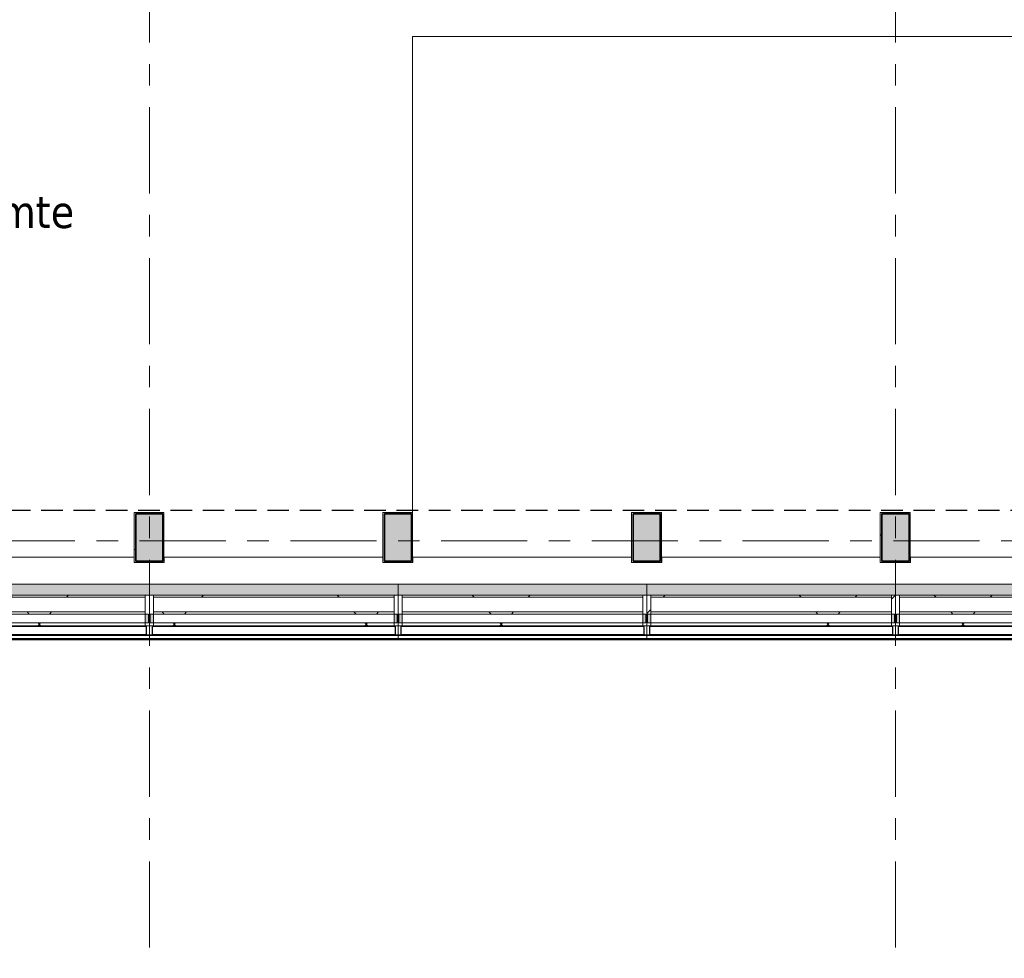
# Model space of a CAD drawing. Extents: x 3165 to 57695, y -7842 to 39081.
# Tile 43 of 248: x 20061 to 27319, y 16253 to 23168. Entities that reach past the tile are written whole.
import ezdxf

# ---------------------------------------------------------------- set-up
doc = ezdxf.new("R2010")
doc.units = 0
doc.header["$LTSCALE"] = 50
doc.linetypes.add('HIDDEN2', pattern=[4.7625, 3.175, -1.5875])
doc.linetypes.add('Onderlegger 3e verdieping$0$stramien', pattern=[22.225, 12.7, -3.175, 3.175, -3.175])
doc.layers.get('0').update_dxf_attribs({"linetype": 'CONTINUOUS'})
for name, color, linetype, lineweight in [('Onderlegger 3e verdieping$0$A-AREA-IDEN', 8, 'CONTINUOUS', 18), ('Onderlegger 3e verdieping$0$A-FLOR-OTLN', 8, 'CONTINUOUS', 18), ('Onderlegger 3e verdieping$0$A-GENM', 8, 'CONTINUOUS', 18), ('Onderlegger 3e verdieping$0$A-GLAZ', 8, 'CONTINUOUS', 25), ('Onderlegger 3e verdieping$0$A-WALL', 8, 'CONTINUOUS', 25), ('Onderlegger 3e verdieping$0$A-WALL-PATT', 8, 'CONTINUOUS', 50), ('Onderlegger 3e verdieping$0$S-COLS', 8, 'CONTINUOUS', 18), ('Onderlegger 3e verdieping$0$S-GRID', 8, 'CONTINUOUS', 18)]:
    doc.layers.add(name, color=color, linetype=linetype, lineweight=lineweight)
doc.styles.add('Onderlegger 3e verdieping$0$Tahoma_1', font='TAHOMA.TTF', dxfattribs={"height": 238.040123})
pattern_1 = [(225, (27433.3, 18763.2), (707.107, -707.107), []), (315, (27433.3, 18763.2), (707.107, 707.107), [])]
pattern_2 = [(225, (25599.93, 18763.2), (212.132, -212.132), [])]
pattern_3 = [(225, (25599.9, 18763.2), (707.107, -707.107), []), (315, (25599.9, 18763.2), (707.107, 707.107), [])]
pattern_4 = [(225, (23766.6, 18763.2), (707.107, -707.107), []), (315, (23766.6, 18763.2), (707.107, 707.107), [])]
pattern_5 = [(225, (21933.3, 18763.2), (707.107, -707.107), []), (315, (21933.3, 18763.2), (707.107, 707.107), [])]
pattern_6 = [(225, (20099.93, 18763.2), (212.132, -212.132), [])]
pattern_7 = [(225, (20099.9, 18763.2), (707.107, -707.107), []), (315, (20099.9, 18763.2), (707.107, 707.107), [])]

# ---------------------------------------------------------------- blocks, each defined once
blk = doc.blocks.new('Onderlegger 3e verdieping$0$42_KA leemstuc betonkolomafwerking - Type-V87-Plotview 3e Verdieping - schaal 1 op 100')
at = {"layer": 'Onderlegger 3e verdieping$0$A-GENM'}
h = blk.add_hatch(dxfattribs=at)
h.set_pattern_fill('FP_183', color=256, style=0, pattern_type=2)
h.set_pattern_definition([(0, (-21181.14, -19445.2), (406.4, 101.6), [33.528, -271.272, 33.528, -1896.872]), (0, (-21181.14, -19445.2), (406.4, 101.6), [-338.328, -271.272, 33.528, -576.072, -1016]), (0, (-21181.14, -19445.2), (406.4, 101.6), [-1219.2, 33.528, -271.272, 33.528, -677.672]), (0, (-21181.14, -19445.2), (406.4, 101.6), [-1557.528, -169.672, 33.528, -474.472]), (120, (-21028.74, -19394.4), (-291.18818, 301.15272), [33.528, -271.272, 33.528, -1896.872]), (120, (-21028.74, -19394.4), (-291.18818, 301.15272), [-338.328, -271.272, 33.528, -576.072, -1016]), (120, (-21028.74, -19394.4), (-291.18818, 301.15272), [-1219.2, 33.528, -271.272, 33.528, -677.672]), (120, (-21028.74, -19394.4), (-291.18818, 301.15272), [-1557.528, -169.672, 33.528, -474.472]), (240, (-20977.94, -19191.2), (-115.21182, -402.75272), [33.528, -271.272, 33.528, -1896.872]), (240, (-20977.94, -19191.2), (-115.21182, -402.75272), [-338.328, -271.272, 33.528, -576.072, -1016]), (240, (-20977.94, -19191.2), (-115.21182, -402.75272), [-1219.2, 33.528, -271.272, 33.528, -677.672]), (240, (-20977.94, -19191.2), (-115.21182, -402.75272), [-1557.528, -169.672, 33.528, -474.472])])
h.paths.add_polyline_path([(-57, -277), (-57, 93), (-277, 93), (-277, -277)], flags=0)
h.paths.add_polyline_path([(-67, -267), (-267, -267), (-267, 83), (-67, 83)], flags=0)
for p, q in [((-57, 93), (-277, 93)), ((-277, 93), (-277, -277)), ((-267, 83), (-67, 83)), ((-267, -267), (-267, 83)), ((-67, 83), (-67, -267)), ((-57, -277), (-57, 93)), ((-277, -277), (-57, -277)), ((-67, -267), (-267, -267))]:
    blk.add_line(p, q, dxfattribs=at)
blk = doc.blocks.new('Onderlegger 3e verdieping$0$42_KA leemstuc betonkolomafwerking - Type-V89-Plotview 3e Verdieping - schaal 1 op 100')
at = {"layer": 'Onderlegger 3e verdieping$0$A-GENM'}
h = blk.add_hatch(dxfattribs=at)
h.set_pattern_fill('FP_184', color=256, style=0, pattern_type=2)
h.set_pattern_definition([(0, (-24847.81, -19445.2), (406.4, 101.6), [33.528, -271.272, 33.528, -1896.872]), (0, (-24847.81, -19445.2), (406.4, 101.6), [-338.328, -271.272, 33.528, -576.072, -1016]), (0, (-24847.81, -19445.2), (406.4, 101.6), [-1219.2, 33.528, -271.272, 33.528, -677.672]), (0, (-24847.81, -19445.2), (406.4, 101.6), [-1557.528, -169.672, 33.528, -474.472]), (120, (-24695.41, -19394.4), (-291.18818, 301.15272), [33.528, -271.272, 33.528, -1896.872]), (120, (-24695.41, -19394.4), (-291.18818, 301.15272), [-338.328, -271.272, 33.528, -576.072, -1016]), (120, (-24695.41, -19394.4), (-291.18818, 301.15272), [-1219.2, 33.528, -271.272, 33.528, -677.672]), (120, (-24695.41, -19394.4), (-291.18818, 301.15272), [-1557.528, -169.672, 33.528, -474.472]), (240, (-24644.61, -19191.2), (-115.21182, -402.75272), [33.528, -271.272, 33.528, -1896.872]), (240, (-24644.61, -19191.2), (-115.21182, -402.75272), [-338.328, -271.272, 33.528, -576.072, -1016]), (240, (-24644.61, -19191.2), (-115.21182, -402.75272), [-1219.2, 33.528, -271.272, 33.528, -677.672]), (240, (-24644.61, -19191.2), (-115.21182, -402.75272), [-1557.528, -169.672, 33.528, -474.472])])
h.paths.add_polyline_path([(-57, -277), (-57, 93), (-277, 93), (-277, -277)], flags=0)
h.paths.add_polyline_path([(-267, -267), (-267, 83), (-67, 83), (-67, -267)], flags=0)
for p, q in [((-57, 93), (-277, 93)), ((-277, 93), (-277, -277)), ((-267, 83), (-67, 83)), ((-267, -267), (-267, 83)), ((-67, 83), (-67, -267)), ((-57, -277), (-57, 93)), ((-277, -277), (-57, -277)), ((-67, -267), (-267, -267))]:
    blk.add_line(p, q, dxfattribs=at)
blk = doc.blocks.new('Onderlegger 3e verdieping$0$42_KA leemstuc betonkolomafwerking - Type-V90-Plotview 3e Verdieping - schaal 1 op 100')
at = {"layer": 'Onderlegger 3e verdieping$0$A-GENM'}
h = blk.add_hatch(dxfattribs=at)
h.set_pattern_fill('FP_185', color=256, style=0, pattern_type=2)
h.set_pattern_definition([(0, (-26681.14, -19445.2), (406.4, 101.6), [33.528, -271.272, 33.528, -1896.872]), (0, (-26681.14, -19445.2), (406.4, 101.6), [-338.328, -271.272, 33.528, -576.072, -1016]), (0, (-26681.14, -19445.2), (406.4, 101.6), [-1219.2, 33.528, -271.272, 33.528, -677.672]), (0, (-26681.14, -19445.2), (406.4, 101.6), [-1557.528, -169.672, 33.528, -474.472]), (120, (-26528.74, -19394.4), (-291.18818, 301.15272), [33.528, -271.272, 33.528, -1896.872]), (120, (-26528.74, -19394.4), (-291.18818, 301.15272), [-338.328, -271.272, 33.528, -576.072, -1016]), (120, (-26528.74, -19394.4), (-291.18818, 301.15272), [-1219.2, 33.528, -271.272, 33.528, -677.672]), (120, (-26528.74, -19394.4), (-291.18818, 301.15272), [-1557.528, -169.672, 33.528, -474.472]), (240, (-26477.94, -19191.2), (-115.21182, -402.75272), [33.528, -271.272, 33.528, -1896.872]), (240, (-26477.94, -19191.2), (-115.21182, -402.75272), [-338.328, -271.272, 33.528, -576.072, -1016]), (240, (-26477.94, -19191.2), (-115.21182, -402.75272), [-1219.2, 33.528, -271.272, 33.528, -677.672]), (240, (-26477.94, -19191.2), (-115.21182, -402.75272), [-1557.528, -169.672, 33.528, -474.472])])
h.paths.add_polyline_path([(-83.3, -277), (-57, -277), (-57, 93), (-277, 93), (-277, -277)], flags=0)
h.paths.add_polyline_path([(-267, -267), (-267, 83), (-67, 83), (-67, -267), (-83.3, -267)], flags=0)
for p, q in [((-57, 93), (-277, 93)), ((-277, 93), (-277, -277)), ((-267, 83), (-67, 83)), ((-267, -267), (-267, 83)), ((-67, 83), (-67, -267)), ((-57, -277), (-57, 93)), ((-277, -277), (-57, -277)), ((-67, -267), (-267, -267))]:
    blk.add_line(p, q, dxfattribs=at)
blk = doc.blocks.new('Onderlegger 3e verdieping$0$42_KA leemstuc betonkolomafwerking - Type-V91-Plotview 3e Verdieping - schaal 1 op 100')
at = {"layer": 'Onderlegger 3e verdieping$0$A-GENM'}
h = blk.add_hatch(dxfattribs=at)
h.set_pattern_fill('FP_186', color=256, style=0, pattern_type=2)
h.set_pattern_definition([(0, (-23014.48, -19445.2), (406.4, 101.6), [33.528, -271.272, 33.528, -1896.872]), (0, (-23014.48, -19445.2), (406.4, 101.6), [-338.328, -271.272, 33.528, -576.072, -1016]), (0, (-23014.48, -19445.2), (406.4, 101.6), [-1219.2, 33.528, -271.272, 33.528, -677.672]), (0, (-23014.48, -19445.2), (406.4, 101.6), [-1557.528, -169.672, 33.528, -474.472]), (120, (-22862.08, -19394.4), (-291.18818, 301.15272), [33.528, -271.272, 33.528, -1896.872]), (120, (-22862.08, -19394.4), (-291.18818, 301.15272), [-338.328, -271.272, 33.528, -576.072, -1016]), (120, (-22862.08, -19394.4), (-291.18818, 301.15272), [-1219.2, 33.528, -271.272, 33.528, -677.672]), (120, (-22862.08, -19394.4), (-291.18818, 301.15272), [-1557.528, -169.672, 33.528, -474.472]), (240, (-22811.28, -19191.2), (-115.21182, -402.75272), [33.528, -271.272, 33.528, -1896.872]), (240, (-22811.28, -19191.2), (-115.21182, -402.75272), [-338.328, -271.272, 33.528, -576.072, -1016]), (240, (-22811.28, -19191.2), (-115.21182, -402.75272), [-1219.2, 33.528, -271.272, 33.528, -677.672]), (240, (-22811.28, -19191.2), (-115.21182, -402.75272), [-1557.528, -169.672, 33.528, -474.472])])
h.paths.add_polyline_path([(-277, -277), (-57, -277), (-57, 93), (-277, 93)], flags=0)
h.paths.add_polyline_path([(-67, -267), (-267, -267), (-267, 83), (-67, 83)], flags=0)
for p, q in [((-57, 93), (-277, 93)), ((-277, 93), (-277, -277)), ((-267, 83), (-67, 83)), ((-267, -267), (-267, 83)), ((-67, 83), (-67, -267)), ((-57, -277), (-57, 93)), ((-277, -277), (-57, -277)), ((-67, -267), (-267, -267))]:
    blk.add_line(p, q, dxfattribs=at)
blk = doc.blocks.new('Onderlegger 3e verdieping$0$31_KA_Houten vliesgevel met draaiend deel natuursteen gevel - 31_KA_Houten vliesgevel met draaiend deel natuursteen gevel-12423261-Plotview 3e Verdieping - schaal 1 op 100')
at = {"layer": 'Onderlegger 3e verdieping$0$A-GLAZ'}
blk.add_hatch(color=256, dxfattribs=at).paths.add_polyline_path([(-916.7, 158.6), (-916.7, 155.6), (916.6, 155.6), (916.6, 158.6), (-866.4, 158.6)], flags=0)
h = blk.add_hatch(color=256, dxfattribs=at)
h.paths.add_polyline_path([(-910.2, 40), (-910.2, -26), (-886.7, -26), (-886.7, 40)], flags=0)
h.paths.add_polyline_path([(886.6, 40), (886.6, -26), (910.1, -26), (910.1, 40)], flags=0)
at = {"layer": 'Onderlegger 3e verdieping$0$A-GLAZ', "lineweight": 18}
h = blk.add_hatch(dxfattribs=at)
h.set_pattern_fill('FP_473', color=256, style=0, pattern_type=2)
h.set_pattern_definition(pattern_1)
h.paths.add_polyline_path([(-886.7, 60), (-886.7, 40), (886.6, 40), (886.6, 60), (-866.4, 60)], flags=0)
h = blk.add_hatch(dxfattribs=at)
h.set_pattern_fill('FP_472', color=256, style=0, pattern_type=2)
h.set_pattern_definition([(225, (27433.26, 18763.2), (212.132, -212.132), [])])
h.paths.add_polyline_path([(886.6, 60), (886.6, 40), (910.1, 40), (910.1, -26), (886.6, -26), (886.6, -165), (916.6, -165), (916.6, 60)], flags=0)
h = blk.add_hatch(dxfattribs=at)
h.set_pattern_fill('FP_473', color=256, style=0, pattern_type=2)
h.set_pattern_definition(pattern_1)
h.paths.add_polyline_path([(-92.9, -26), (-886.7, -26), (-886.7, -41), (886.6, -41), (886.6, -26), (216.6, -26)], flags=0)
at = {"layer": 'Onderlegger 3e verdieping$0$A-GLAZ'}
h = blk.add_hatch(color=256, dxfattribs=at)
h.paths.add_polyline_path([(-867.7, -166), (-867.7, -245), (916.6, -245), (916.6, -166), (-711.7, -166)], flags=0)
h.paths.add_polyline_path([(806.7, -405), (806.7, -411), (809.1, -411), (809.1, -405)], flags=0)
h.paths.add_polyline_path([(-806.7, -405), (-916.7, -405), (-916.7, -411), (-806.7, -411)], flags=0)
at = {"layer": 'Onderlegger 3e verdieping$0$A-GLAZ', "lineweight": 18}
h = blk.add_hatch(dxfattribs=at)
h.set_pattern_fill('FP_473', color=256, style=0, pattern_type=2)
h.set_pattern_definition(pattern_1)
h.paths.add_polyline_path([(-711.7, -150), (-886.7, -150), (-886.7, -165), (886.6, -165), (886.6, -150), (-402.3, -150)], flags=0)
for p, q in [((-916.7, 158.6), (916.6, 158.6)), ((-916.7, 155.6), (-916.7, 158.6)), ((-916.7, 155.6), (-916.7, 131.6)), ((916.6, 155.6), (-916.7, 155.6)), ((916.6, 158.6), (916.6, 155.6)), ((916.6, 131.6), (916.6, 155.6)), ((-916.7, 131.6), (-916.7, 128.6)), ((916.6, 131.6), (-916.7, 131.6)), ((916.6, 128.6), (-916.7, 128.6)), ((-916.7, 60), (-916.7, 128.6)), ((916.6, 128.6), (916.6, 131.6)), ((916.6, 128.6), (916.6, 60)), ((-916.7, 60), (-886.7, 60)), ((-916.7, -165), (-916.7, 60)), ((-910.2, 40), (-910.2, -26)), ((-886.7, 40), (-910.2, 40)), ((-886.7, 60), (-886.7, 40)), ((-886.7, 40), (-886.7, 60)), ((-886.7, 60), (886.6, 60)), ((-886.7, 40), (886.6, 40)), ((-886.7, 40), (-886.7, -26)), ((886.6, 60), (916.6, 60)), ((886.6, 40), (886.6, 60)), ((886.6, 60), (886.6, 40)), ((910.1, 40), (886.6, 40)), ((886.6, -26), (886.6, 40)), ((910.1, -26), (910.1, 40)), ((916.6, 60), (916.6, -165)), ((-910.2, -26), (-886.7, -26)), ((-886.7, -26), (-886.7, -165)), ((886.6, -26), (-886.7, -26)), ((-886.7, -41), (-886.7, -26)), ((-886.7, -150), (-886.7, -41)), ((-886.7, -41), (886.6, -41)), ((886.6, -41), (-886.7, -41)), ((886.6, -26), (910.1, -26)), ((886.6, -165), (886.6, -26)), ((886.6, -26), (886.6, -41)), ((886.6, -41), (886.6, -150)), ((-886.7, -165), (-916.7, -165)), ((886.6, -150), (-886.7, -150)), ((-886.7, -165), (-886.7, -150)), ((-886.7, -150), (886.6, -150)), ((886.6, -165), (-886.7, -165)), ((916.6, -166), (-867.7, -166)), ((886.6, -150), (886.6, -165)), ((916.6, -165), (886.6, -165)), ((916.6, -166), (916.6, -245)), ((-916.7, -411), (-916.7, -405)), ((-916.7, -411), (-806.7, -411)), ((806.7, -411), (809.3, -411))]:
    blk.add_line(p, q, dxfattribs=at)
at = {"layer": 'Onderlegger 3e verdieping$0$A-GLAZ'}
for p, q in [((-896.7, 125), (-896.7, 65)), ((896.6, 125), (-896.7, 125)), ((896.6, 65), (896.6, 125)), ((-896.7, 65), (896.6, 65))]:
    blk.add_line(p, q, dxfattribs=at)
blk = doc.blocks.new('Onderlegger 3e verdieping$0$31_KA_Houten vliesgevel met draaiend deel natuursteen gevel - 31_KA_Houten vliesgevel met draaiend deel natuursteen gevel-V261-Plotview 3e Verdieping - schaal 1 op 100')
at = {"layer": 'Onderlegger 3e verdieping$0$A-GLAZ'}
blk.add_hatch(color=256, dxfattribs=at).paths.add_polyline_path([(-916.7, 158.6), (-916.7, 155.6), (916.6, 155.6), (916.6, 158.6), (-843.2, 158.6)], flags=0)
at = {"layer": 'Onderlegger 3e verdieping$0$A-GLAZ', "lineweight": 18}
h = blk.add_hatch(dxfattribs=at)
h.set_pattern_fill('FP_476', color=256, style=0, pattern_type=2)
h.set_pattern_definition(pattern_2)
h.paths.add_polyline_path([(-886.7, 60), (-916.7, 60), (-916.7, -165), (-886.7, -165), (-886.7, -26), (-910.2, -26), (-910.2, 40), (-886.7, 40)], flags=0)
at = {"layer": 'Onderlegger 3e verdieping$0$A-GLAZ'}
h = blk.add_hatch(color=256, dxfattribs=at)
h.paths.add_polyline_path([(-910.2, 40), (-910.2, -26), (-886.7, -26), (-886.7, 40)], flags=0)
h.paths.add_polyline_path([(886.6, 40), (886.6, -26), (910.1, -26), (910.1, 40)], flags=0)
at = {"layer": 'Onderlegger 3e verdieping$0$A-GLAZ', "lineweight": 18}
h = blk.add_hatch(dxfattribs=at)
h.set_pattern_fill('FP_477', color=256, style=0, pattern_type=2)
h.set_pattern_definition(pattern_3)
h.paths.add_polyline_path([(-886.7, 60), (-886.7, 40), (886.6, 40), (886.6, 60), (-843.2, 60)], flags=0)
h = blk.add_hatch(dxfattribs=at)
h.set_pattern_fill('FP_476', color=256, style=0, pattern_type=2)
h.set_pattern_definition(pattern_2)
h.paths.add_polyline_path([(886.6, 60), (886.6, 40), (910.1, 40), (910.1, -26), (886.6, -26), (886.6, -165), (916.6, -165), (916.6, 60)], flags=0)
h = blk.add_hatch(dxfattribs=at)
h.set_pattern_fill('FP_477', color=256, style=0, pattern_type=2)
h.set_pattern_definition(pattern_3)
h.paths.add_polyline_path([(-69.6, -26), (-886.7, -26), (-886.7, -41), (886.6, -41), (886.6, -26), (239.8, -26)], flags=0)
at = {"layer": 'Onderlegger 3e verdieping$0$A-GLAZ'}
h = blk.add_hatch(color=256, dxfattribs=at)
h.paths.add_polyline_path([(-379.1, -166), (-916.7, -166), (-916.7, -245), (916.6, -245), (916.6, -166), (-69.6, -166)], flags=0)
h.paths.add_polyline_path([(806.7, -405), (806.7, -411), (809.1, -411), (809.1, -405)], flags=0)
at = {"layer": 'Onderlegger 3e verdieping$0$A-GLAZ', "lineweight": 18}
h = blk.add_hatch(dxfattribs=at)
h.set_pattern_fill('FP_477', color=256, style=0, pattern_type=2)
h.set_pattern_definition(pattern_3)
h.paths.add_polyline_path([(-688.5, -150), (-886.7, -150), (-886.7, -165), (886.6, -165), (886.6, -150), (-379.1, -150)], flags=0)
for p, q in [((-916.7, 158.6), (916.6, 158.6)), ((-916.7, 155.6), (-916.7, 158.6)), ((-916.7, 155.6), (-916.7, 131.6)), ((916.6, 155.6), (-916.7, 155.6)), ((916.6, 158.6), (916.6, 155.6)), ((916.6, 131.6), (916.6, 155.6)), ((-916.7, 131.6), (-916.7, 128.6)), ((916.6, 131.6), (-916.7, 131.6)), ((916.6, 128.6), (-916.7, 128.6)), ((-916.7, 60), (-916.7, 128.6)), ((916.6, 128.6), (916.6, 131.6)), ((916.6, 128.6), (916.6, 60)), ((-916.7, 60), (-886.7, 60)), ((-916.7, -165), (-916.7, 60)), ((-910.2, 40), (-910.2, -26)), ((-886.7, 40), (-910.2, 40)), ((-886.7, 60), (-886.7, 40)), ((-886.7, 40), (-886.7, 60)), ((-886.7, 60), (886.6, 60)), ((-886.7, 40), (886.6, 40)), ((-886.7, 40), (-886.7, -26)), ((886.6, 60), (916.6, 60)), ((886.6, 40), (886.6, 60)), ((886.6, 60), (886.6, 40)), ((910.1, 40), (886.6, 40)), ((886.6, -26), (886.6, 40)), ((910.1, -26), (910.1, 40)), ((916.6, 60), (916.6, -165)), ((-910.2, -26), (-886.7, -26)), ((-886.7, -26), (-886.7, -165)), ((886.6, -26), (-886.7, -26)), ((-886.7, -41), (-886.7, -26)), ((-886.7, -150), (-886.7, -41)), ((-886.7, -41), (886.6, -41)), ((886.6, -41), (-886.7, -41)), ((886.6, -26), (910.1, -26)), ((886.6, -165), (886.6, -26)), ((886.6, -26), (886.6, -41)), ((886.6, -41), (886.6, -150)), ((-886.7, -165), (-916.7, -165)), ((-916.7, -245), (-916.7, -166)), ((916.6, -166), (-916.7, -166)), ((886.6, -150), (-886.7, -150)), ((-886.7, -165), (-886.7, -150)), ((-886.7, -150), (886.6, -150)), ((886.6, -165), (-886.7, -165)), ((886.6, -150), (886.6, -165)), ((916.6, -165), (886.6, -165)), ((916.6, -166), (916.6, -245)), ((806.7, -411), (809.3, -411))]:
    blk.add_line(p, q, dxfattribs=at)
at = {"layer": 'Onderlegger 3e verdieping$0$A-GLAZ'}
for p, q in [((-896.7, 125), (-896.7, 65)), ((896.6, 125), (-896.7, 125)), ((896.6, 65), (896.6, 125)), ((-896.7, 65), (896.6, 65))]:
    blk.add_line(p, q, dxfattribs=at)
blk = doc.blocks.new('Onderlegger 3e verdieping$0$31_KA_Houten vliesgevel met draaiend deel natuursteen gevel - 31_KA_Houten vliesgevel met draaiend deel natuursteen gevel-V262-Plotview 3e Verdieping - schaal 1 op 100')
at = {"layer": 'Onderlegger 3e verdieping$0$A-GLAZ'}
blk.add_hatch(color=256, dxfattribs=at).paths.add_polyline_path([(-916.7, 158.6), (-916.7, 155.6), (916.6, 155.6), (916.6, 158.6), (-820, 158.6)], flags=0)
at = {"layer": 'Onderlegger 3e verdieping$0$A-GLAZ', "lineweight": 18}
h = blk.add_hatch(dxfattribs=at)
h.set_pattern_fill('FP_478', color=256, style=0, pattern_type=2)
h.set_pattern_definition([(225, (23766.6, 18763.2), (212.132, -212.132), [])])
h.paths.add_polyline_path([(-886.7, 60), (-916.7, 60), (-916.7, -165), (-886.7, -165), (-886.7, -26), (-910.2, -26), (-910.2, 40), (-886.7, 40)], flags=0)
at = {"layer": 'Onderlegger 3e verdieping$0$A-GLAZ'}
h = blk.add_hatch(color=256, dxfattribs=at)
h.paths.add_polyline_path([(-910.2, 40), (-910.2, -26), (-886.7, -26), (-886.7, 40)], flags=0)
h.paths.add_polyline_path([(886.6, 40), (886.6, -26), (910.1, -26), (910.1, 40)], flags=0)
at = {"layer": 'Onderlegger 3e verdieping$0$A-GLAZ', "lineweight": 18}
h = blk.add_hatch(dxfattribs=at)
h.set_pattern_fill('FP_479', color=256, style=0, pattern_type=2)
h.set_pattern_definition(pattern_4)
h.paths.add_polyline_path([(-886.7, 60), (-886.7, 40), (886.6, 40), (886.6, 60), (-820, 60)], flags=0)
h = blk.add_hatch(dxfattribs=at)
h.set_pattern_fill('FP_479', color=256, style=0, pattern_type=2)
h.set_pattern_definition(pattern_4)
h.paths.add_polyline_path([(-46.4, -26), (-886.7, -26), (-886.7, -41), (886.6, -41), (886.6, -26), (263, -26)], flags=0)
at = {"layer": 'Onderlegger 3e verdieping$0$A-GLAZ'}
h = blk.add_hatch(color=256, dxfattribs=at)
h.paths.add_polyline_path([(-355.8, -166), (-916.7, -166), (-916.7, -245), (916.6, -245), (916.6, -166), (-46.4, -166)], flags=0)
h.paths.add_polyline_path([(809.1, -405), (806.7, -405), (806.7, -411), (809.1, -411), (809.1, -405)], flags=0)
at = {"layer": 'Onderlegger 3e verdieping$0$A-GLAZ', "lineweight": 18}
h = blk.add_hatch(dxfattribs=at)
h.set_pattern_fill('FP_479', color=256, style=0, pattern_type=2)
h.set_pattern_definition(pattern_4)
h.paths.add_polyline_path([(-665.3, -150), (-886.7, -150), (-886.7, -165), (886.6, -165), (886.6, -150), (-355.8, -150)], flags=0)
for p, q in [((-916.7, 158.6), (916.6, 158.6)), ((-916.7, 155.6), (-916.7, 158.6)), ((-916.7, 155.6), (-916.7, 131.6)), ((916.6, 155.6), (-916.7, 155.6)), ((916.6, 158.6), (916.6, 155.6)), ((916.6, 131.6), (916.6, 155.6)), ((-916.7, 131.6), (-916.7, 128.6)), ((916.6, 131.6), (-916.7, 131.6)), ((916.6, 128.6), (-916.7, 128.6)), ((-916.7, 60), (-916.7, 128.6)), ((916.6, 128.6), (916.6, 131.6)), ((916.6, 128.6), (916.6, 60)), ((-916.7, 60), (-886.7, 60)), ((-916.7, -165), (-916.7, 60)), ((-910.2, 40), (-910.2, -26)), ((-886.7, 40), (-910.2, 40)), ((-886.7, 60), (-886.7, 40)), ((-886.7, 40), (-886.7, 60)), ((-886.7, 60), (886.6, 60)), ((-886.7, 40), (886.6, 40)), ((-886.7, 40), (-886.7, -26)), ((886.6, 60), (916.6, 60)), ((886.6, 40), (886.6, 60)), ((886.6, 60), (886.6, 40)), ((910.1, 40), (886.6, 40)), ((886.6, -26), (886.6, 40)), ((910.1, -26), (910.1, 40)), ((916.6, 60), (916.6, -165)), ((-910.2, -26), (-886.7, -26)), ((-886.7, -26), (-886.7, -165)), ((886.6, -26), (-886.7, -26)), ((-886.7, -41), (-886.7, -26)), ((-886.7, -150), (-886.7, -41)), ((-886.7, -41), (886.6, -41)), ((886.6, -41), (-886.7, -41)), ((886.6, -26), (910.1, -26)), ((886.6, -165), (886.6, -26)), ((886.6, -26), (886.6, -41)), ((886.6, -41), (886.6, -150)), ((-886.7, -165), (-916.7, -165)), ((-916.7, -245), (-916.7, -166)), ((916.6, -166), (-916.7, -166)), ((886.6, -150), (-886.7, -150)), ((-886.7, -165), (-886.7, -150)), ((-886.7, -150), (886.6, -150)), ((886.6, -165), (-886.7, -165)), ((886.6, -150), (886.6, -165)), ((916.6, -165), (886.6, -165)), ((916.6, -166), (916.6, -245)), ((806.7, -411), (809.3, -411))]:
    blk.add_line(p, q, dxfattribs=at)
at = {"layer": 'Onderlegger 3e verdieping$0$A-GLAZ'}
for p, q in [((-896.7, 125), (-896.7, 65)), ((896.6, 125), (-896.7, 125)), ((896.6, 65), (896.6, 125)), ((-896.7, 65), (896.6, 65))]:
    blk.add_line(p, q, dxfattribs=at)
blk = doc.blocks.new('Onderlegger 3e verdieping$0$31_KA_Houten vliesgevel met draaiend deel natuursteen gevel - 31_KA_Houten vliesgevel met draaiend deel natuursteen gevel-V263-Plotview 3e Verdieping - schaal 1 op 100')
at = {"layer": 'Onderlegger 3e verdieping$0$A-GLAZ'}
blk.add_hatch(color=256, dxfattribs=at).paths.add_polyline_path([(-916.7, 158.6), (-916.7, 155.6), (916.6, 155.6), (916.6, 158.6), (-874.1, 158.6)], flags=0)
h = blk.add_hatch(color=256, dxfattribs=at)
h.paths.add_polyline_path([(-910.2, 40), (-910.2, -26), (-886.7, -26), (-886.7, 40)], flags=0)
h.paths.add_polyline_path([(910.1, 40), (886.6, 40), (886.6, -26), (910.1, -26), (910.1, 21.4)], flags=0)
at = {"layer": 'Onderlegger 3e verdieping$0$A-GLAZ', "lineweight": 18}
h = blk.add_hatch(dxfattribs=at)
h.set_pattern_fill('FP_481', color=256, style=0, pattern_type=2)
h.set_pattern_definition(pattern_5)
h.paths.add_polyline_path([(-886.7, 60), (-886.7, 40), (886.6, 40), (886.6, 60), (-796.7, 60)], flags=0)
h = blk.add_hatch(dxfattribs=at)
h.set_pattern_fill('FP_480', color=256, style=0, pattern_type=2)
h.set_pattern_definition([(225, (21933.27, 18763.2), (212.132, -212.132), [])])
h.paths.add_polyline_path([(905.1, 60), (886.6, 60), (886.6, 40), (910.1, 40), (910.1, -26), (886.6, -26), (886.6, -165), (916.6, -165), (916.6, 60)], flags=0)
h = blk.add_hatch(dxfattribs=at)
h.set_pattern_fill('FP_481', color=256, style=0, pattern_type=2)
h.set_pattern_definition(pattern_5)
h.paths.add_polyline_path([(-23.2, -26), (-886.7, -26), (-886.7, -41), (886.6, -41), (886.6, -26), (286.3, -26)], flags=0)
at = {"layer": 'Onderlegger 3e verdieping$0$A-GLAZ'}
h = blk.add_hatch(color=256, dxfattribs=at)
h.paths.add_polyline_path([(-23.2, -166), (-916.7, -166), (-916.7, -245), (916.6, -245), (916.6, -166), (286.3, -166)], flags=0)
h.paths.add_polyline_path([(806.7, -405), (806.7, -411), (809.1, -411), (809.1, -405)], flags=0)
at = {"layer": 'Onderlegger 3e verdieping$0$A-GLAZ', "lineweight": 18}
h = blk.add_hatch(dxfattribs=at)
h.set_pattern_fill('FP_481', color=256, style=0, pattern_type=2)
h.set_pattern_definition(pattern_5)
h.paths.add_polyline_path([(-642, -150), (-886.7, -150), (-886.7, -165), (886.6, -165), (886.6, -150), (-332.6, -150)], flags=0)
for p, q in [((-916.7, 158.6), (916.6, 158.6)), ((-916.7, 155.6), (-916.7, 158.6)), ((-916.7, 155.6), (-916.7, 131.6)), ((916.6, 155.6), (-916.7, 155.6)), ((916.6, 158.6), (916.6, 155.6)), ((916.6, 131.6), (916.6, 155.6)), ((-916.7, 131.6), (-916.7, 128.6)), ((916.6, 131.6), (-916.7, 131.6)), ((916.6, 128.6), (-916.7, 128.6)), ((-916.7, 60), (-916.7, 128.6)), ((916.6, 128.6), (916.6, 131.6)), ((916.6, 128.6), (916.6, 60)), ((-916.7, 60), (-886.7, 60)), ((-916.7, -165), (-916.7, 60)), ((-910.2, 40), (-910.2, -26)), ((-886.7, 40), (-910.2, 40)), ((-886.7, 60), (-886.7, 40)), ((-886.7, 40), (-886.7, 60)), ((-886.7, 60), (886.6, 60)), ((-886.7, 40), (886.6, 40)), ((-886.7, 40), (-886.7, -26)), ((886.6, 60), (916.6, 60)), ((886.6, 40), (886.6, 60)), ((886.6, 60), (886.6, 40)), ((910.1, 40), (886.6, 40)), ((886.6, -26), (886.6, 40)), ((910.1, -26), (910.1, 40)), ((916.6, 60), (916.6, -165)), ((-910.2, -26), (-886.7, -26)), ((-886.7, -26), (-886.7, -165)), ((886.6, -26), (-886.7, -26)), ((-886.7, -41), (-886.7, -26)), ((-886.7, -150), (-886.7, -41)), ((-886.7, -41), (886.6, -41)), ((886.6, -41), (-886.7, -41)), ((886.6, -26), (910.1, -26)), ((886.6, -165), (886.6, -26)), ((886.6, -26), (886.6, -41)), ((886.6, -41), (886.6, -150)), ((-886.7, -165), (-916.7, -165)), ((-916.7, -245), (-916.7, -166)), ((916.6, -166), (-916.7, -166)), ((886.6, -150), (-886.7, -150)), ((-886.7, -165), (-886.7, -150)), ((-886.7, -150), (886.6, -150)), ((886.6, -165), (-886.7, -165)), ((886.6, -150), (886.6, -165)), ((916.6, -165), (886.6, -165)), ((916.6, -166), (916.6, -245)), ((806.7, -411), (809.3, -411))]:
    blk.add_line(p, q, dxfattribs=at)
at = {"layer": 'Onderlegger 3e verdieping$0$A-GLAZ'}
for p, q in [((-896.7, 125), (-896.7, 65)), ((896.6, 125), (-896.7, 125)), ((896.6, 65), (896.6, 125)), ((-896.7, 65), (896.6, 65))]:
    blk.add_line(p, q, dxfattribs=at)
blk = doc.blocks.new('Onderlegger 3e verdieping$0$31_KA_Houten vliesgevel met draaiend deel natuursteen gevel - 31_KA_Houten vliesgevel met draaiend deel natuursteen gevel-V264-Plotview 3e Verdieping - schaal 1 op 100')
at = {"layer": 'Onderlegger 3e verdieping$0$A-GLAZ'}
blk.add_hatch(color=256, dxfattribs=at).paths.add_polyline_path([(-916.7, 158.6), (-916.7, 155.6), (916.6, 155.6), (916.6, 158.6), (-850.9, 158.6)], flags=0)
at = {"layer": 'Onderlegger 3e verdieping$0$A-GLAZ', "lineweight": 18}
h = blk.add_hatch(dxfattribs=at)
h.set_pattern_fill('FP_482', color=256, style=0, pattern_type=2)
h.set_pattern_definition(pattern_6)
h.paths.add_polyline_path([(-886.7, 60), (-916.7, 60), (-916.7, -165), (-886.7, -165), (-886.7, -26), (-910.2, -26), (-910.2, 40), (-886.7, 40)], flags=0)
at = {"layer": 'Onderlegger 3e verdieping$0$A-GLAZ'}
h = blk.add_hatch(color=256, dxfattribs=at)
h.paths.add_polyline_path([(-910.2, 40), (-910.2, -26), (-886.7, -26), (-886.7, 40)], flags=0)
h.paths.add_polyline_path([(886.6, 40), (886.6, -26), (910.1, -26), (910.1, 40)], flags=0)
at = {"layer": 'Onderlegger 3e verdieping$0$A-GLAZ', "lineweight": 18}
h = blk.add_hatch(dxfattribs=at)
h.set_pattern_fill('FP_483', color=256, style=0, pattern_type=2)
h.set_pattern_definition(pattern_7)
h.paths.add_polyline_path([(-773.5, 60), (-886.7, 60), (-886.7, 40), (886.6, 40), (886.6, 60), (-618.8, 60)], flags=0)
h = blk.add_hatch(dxfattribs=at)
h.set_pattern_fill('FP_482', color=256, style=0, pattern_type=2)
h.set_pattern_definition(pattern_6)
h.paths.add_polyline_path([(886.6, 60), (886.6, 40), (910.1, 40), (910.1, -26), (886.6, -26), (886.6, -165), (916.6, -165), (916.6, 60)], flags=0)
h = blk.add_hatch(dxfattribs=at)
h.set_pattern_fill('FP_483', color=256, style=0, pattern_type=2)
h.set_pattern_definition(pattern_7)
h.paths.add_polyline_path([(-309.4, -26), (-886.7, -26), (-886.7, -41), (886.6, -41), (886.6, -26), (0.1, -26)], flags=0)
at = {"layer": 'Onderlegger 3e verdieping$0$A-GLAZ'}
h = blk.add_hatch(color=256, dxfattribs=at)
h.paths.add_polyline_path([(-916.7, -166), (-916.7, -245), (916.6, -245), (916.6, -166), (-618.8, -166)], flags=0)
h.paths.add_polyline_path([(809.1, -405), (806.7, -405), (806.7, -411), (809.1, -411), (809.1, -405)], flags=0)
at = {"layer": 'Onderlegger 3e verdieping$0$A-GLAZ', "lineweight": 18}
h = blk.add_hatch(dxfattribs=at)
h.set_pattern_fill('FP_483', color=256, style=0, pattern_type=2)
h.set_pattern_definition(pattern_7)
h.paths.add_polyline_path([(-618.8, -150), (-886.7, -150), (-886.7, -165), (886.6, -165), (886.6, -150), (-309.4, -150)], flags=0)
for p, q in [((-916.7, 158.6), (916.6, 158.6)), ((-916.7, 155.6), (-916.7, 158.6)), ((-916.7, 155.6), (-916.7, 131.6)), ((916.6, 155.6), (-916.7, 155.6)), ((916.6, 158.6), (916.6, 155.6)), ((916.6, 131.6), (916.6, 155.6)), ((-916.7, 131.6), (-916.7, 128.6)), ((916.6, 131.6), (-916.7, 131.6)), ((916.6, 128.6), (-916.7, 128.6)), ((-916.7, 60), (-916.7, 128.6)), ((916.6, 128.6), (916.6, 131.6)), ((916.6, 128.6), (916.6, 60)), ((-916.7, 60), (-886.7, 60)), ((-916.7, -165), (-916.7, 60)), ((-910.2, 40), (-910.2, -26)), ((-886.7, 40), (-910.2, 40)), ((-886.7, 60), (-886.7, 40)), ((-886.7, 40), (-886.7, 60)), ((-886.7, 60), (886.6, 60)), ((-886.7, 40), (886.6, 40)), ((-886.7, 40), (-886.7, -26)), ((886.6, 60), (916.6, 60)), ((886.6, 40), (886.6, 60)), ((886.6, 60), (886.6, 40)), ((910.1, 40), (886.6, 40)), ((886.6, -26), (886.6, 40)), ((910.1, -26), (910.1, 40)), ((916.6, 60), (916.6, -165)), ((-910.2, -26), (-886.7, -26)), ((-886.7, -26), (-886.7, -165)), ((886.6, -26), (-886.7, -26)), ((-886.7, -41), (-886.7, -26)), ((-886.7, -150), (-886.7, -41)), ((-886.7, -41), (886.6, -41)), ((886.6, -41), (-886.7, -41)), ((886.6, -26), (910.1, -26)), ((886.6, -165), (886.6, -26)), ((886.6, -26), (886.6, -41)), ((886.6, -41), (886.6, -150)), ((-886.7, -165), (-916.7, -165)), ((-916.7, -245), (-916.7, -166)), ((916.6, -166), (-916.7, -166)), ((886.6, -150), (-886.7, -150)), ((-886.7, -165), (-886.7, -150)), ((-886.7, -150), (886.6, -150)), ((886.6, -165), (-886.7, -165)), ((886.6, -150), (886.6, -165)), ((916.6, -165), (886.6, -165)), ((916.6, -166), (916.6, -245)), ((806.7, -411), (809.3, -411))]:
    blk.add_line(p, q, dxfattribs=at)
at = {"layer": 'Onderlegger 3e verdieping$0$A-GLAZ'}
for p, q in [((-896.7, 125), (-896.7, 65)), ((896.6, 125), (-896.7, 125)), ((896.6, 65), (896.6, 125)), ((-896.7, 65), (896.6, 65))]:
    blk.add_line(p, q, dxfattribs=at)
blk = doc.blocks.new('Onderlegger 3e verdieping$0$vensterbank tweede verdieping2 - vensterbank tweede verdieping-12045771-Plotview 3e Verdieping - schaal 1 op 100')
at = {"layer": 'Onderlegger 3e verdieping$0$A-GLAZ', "lineweight": 18}
for p, q in [((20904.1, 19208.2), (19293.3, 19208.2)), ((21126.6, 19168.2), (21124.1, 19168.2)), ((22737.5, 19208.2), (21126.6, 19208.2)), ((21126.6, 19208.2), (21126.6, 19168.2)), ((22959.9, 19168.2), (22957.5, 19168.2)), ((24570.8, 19208.2), (22959.9, 19208.2)), ((22959.9, 19208.2), (22959.9, 19168.2)), ((24793.3, 19168.2), (24790.8, 19168.2)), ((26404.1, 19208.2), (24793.3, 19208.2)), ((24793.3, 19208.2), (24793.3, 19168.2)), ((26626.6, 19168.2), (26624.1, 19168.2)), ((28239.9, 19208.2), (26626.6, 19208.2)), ((26626.6, 19208.2), (26626.6, 19168.2)), ((13730.8, 19008.2), (28300.9, 19008.2))]:
    blk.add_line(p, q, dxfattribs=at)
blk = doc.blocks.new('Onderlegger 3e verdieping$0$28_KU_vloerrand 250x670 verdieping - 27400 mm-1052749-Plotview 3e Verdieping - schaal 1 op 100')
at = {"layer": 'Onderlegger 3e verdieping$0$S-COLS'}
h = blk.add_hatch(color=256, dxfattribs=at)
h.paths.add_polyline_path([(0, -13641.5), (0, -13700), (80, -13700), (80, -11966.7), (1, -11966.7), (1, -8300), (1, -8300), (1, -6466.7), (1, -6466.7), (1, -4633.4), (1, -4633.3), (1, -2800), (1, -2800), (1, -966.7), (1, -966.7), (1, 866.6), (1, 866.7), (1, 2700), (1, 2700), (0, -11999), (20, -11999), (20, -13370.5), (0, -13370.5), (0, -13460)], flags=0)
h.paths.add_polyline_path([(0, 5043.8), (1, 6366.6), (1, 6366.7), (0, 5056.8)], flags=0)
h.paths.add_polyline_path([(0, 8327.9), (1, 10033.3), (1, 10033.3), (1, 11866.6), (1, 11866.7), (1, 13700), (0, 13700), (0, 8637.3)], flags=0)
h = blk.add_hatch(color=256, dxfattribs=at)
h.paths.add_polyline_path([(231.3, 13700), (231.3, 13700), (240, 13700)], flags=0)
h.paths.add_polyline_path([(240, -10133.3), (240, -10133.4), (246, -10133.4), (246, -10243.3), (250, -10243.3), (250, -10023.3), (246, -10023.3), (246, -10133.3)], flags=0)
h.paths.add_polyline_path([(240, -12067), (240, -12076.7), (250, -12076.7), (250, -11856.7), (246, -11856.7), (246, -11966.7), (240, -11966.7)], flags=0)
h.paths.add_polyline_path([(246, -8407.5), (246, -8410), (250, -8410), (250, -8407.5)], flags=0)
h.paths.add_polyline_path([(246, -6576.7), (250, -6576.7), (250, -6574.2), (246, -6574.2)], flags=0)
h.paths.add_polyline_path([(246, -2907.5), (246, -2910), (250, -2910), (250, -2907.5)], flags=0)
h.paths.add_polyline_path([(246, -4740.9), (246, -4743.3), (250, -4743.3), (250, -4740.9)], flags=0)
h.paths.add_polyline_path([(246, -1076.7), (250, -1076.7), (250, -1074.2), (246, -1074.2)], flags=0)
h.paths.add_polyline_path([(246, 756.7), (250, 756.7), (250, 759.1), (246, 759.1)], flags=0)
h.paths.add_polyline_path([(246, 13585), (250, 13585), (250, 13590), (246, 13590)], flags=0)
at = {"layer": 'Onderlegger 3e verdieping$0$S-COLS', "color": 0}
for p, q in [((250, -2910), (250, -2907.5)), ((250, -4743.3), (250, -4740.9)), ((250, -6576.7), (250, -6574.2)), ((250, -8410), (250, -8407.5))]:
    blk.add_line(p, q, dxfattribs=at)
blk = doc.blocks.new('Onderlegger 3e verdieping')
at = {"layer": 'Onderlegger 3e verdieping$0$A-WALL-PATT', "lineweight": 5}
h = blk.add_hatch(color=256, dxfattribs=at)
h.paths.add_polyline_path([(30183.3, 18629.8), (30186.6, 18629.8), (30186.6, 18733.2), (30183.3, 18733.2), (30183.3, 18631.6)], flags=0)
h.paths.add_polyline_path([(28349.9, 18629.8), (28350, 18629.8), (28349.9, 18631.6)], flags=0)
h.paths.add_polyline_path([(24683.3, 18629.8), (24683.3, 18629.8), (24683.3, 18631.6)], flags=0)
h.paths.add_polyline_path([(19183.3, 18629.8), (19183.3, 18629.8), (19183.3, 18631.6)], flags=0)
h.paths.add_polyline_path([(15516.6, 18629.8), (15516.6, 18629.8), (15516.6, 18631.6)], flags=0)
h.paths.add_polyline_path([(11849.9, 18629.8), (11850, 18629.8), (11849.9, 18631.6)], flags=0)
h.paths.add_polyline_path([(10016.6, 18629.8), (10016.6, 18629.8), (10016.6, 18631.6)], flags=0)
h.paths.add_polyline_path([(4516.6, 18629.8), (4516.6, 18629.8), (4516.6, 18688.2), (4513.3, 18688.2), (4513.3, 18638.2), (4516.6, 18638.2), (4516.6, 18631.6)], flags=0)
at = {"layer": 'Onderlegger 3e verdieping$0$S-COLS', "lineweight": 5}
for points in [[(21116.6, 19178.2), (21116.6, 19528.2), (20916.6, 19528.2), (20916.6, 19178.2)], [(22949.6, 19178.2), (22949.6, 19528.2), (22749.6, 19528.2), (22749.6, 19178.2), (22884.7, 19178.2)], [(24783.6, 19178.2), (24783.6, 19528.2), (24583.6, 19528.2), (24583.6, 19178.2)], [(26616.6, 19178.2), (26616.6, 19528.2), (26416.6, 19528.2), (26416.6, 19178.2), (26597.9, 19178.2)]]:
    blk.add_hatch(color=256, dxfattribs=at).paths.add_polyline_path(points, flags=0)
at = {"layer": 'Onderlegger 3e verdieping$0$A-FLOR-OTLN'}
for p, q in [((22957.5, 19538.2), (22957.5, 23043)), ((22957.5, 23043), (28273.3, 23043))]:
    blk.add_line(p, q, dxfattribs=at)
at = {"layer": 'Onderlegger 3e verdieping$0$A-WALL'}
blk.add_line((30186.6, 18598.2), (4516.6, 18598.2), dxfattribs=at)
at = {"layer": 'Onderlegger 3e verdieping$0$S-COLS', "lineweight": 35}
for p, q in [((21116.6, 19528.2), (20916.6, 19528.2)), ((20916.6, 19528.2), (20916.6, 19178.2)), ((21116.6, 19178.2), (21116.6, 19528.2)), ((22949.6, 19528.2), (22749.6, 19528.2)), ((22749.6, 19528.2), (22749.6, 19178.2)), ((22949.6, 19178.2), (22949.6, 19528.2)), ((24783.6, 19528.2), (24583.6, 19528.2)), ((24583.6, 19528.2), (24583.6, 19178.2)), ((24783.6, 19178.2), (24783.6, 19528.2)), ((26616.6, 19528.2), (26416.6, 19528.2)), ((26416.6, 19528.2), (26416.6, 19178.2)), ((26616.6, 19178.2), (26616.6, 19528.2)), ((20916.6, 19178.2), (21116.6, 19178.2)), ((22749.6, 19178.2), (22949.6, 19178.2)), ((24583.6, 19178.2), (24783.6, 19178.2)), ((26416.6, 19178.2), (26616.6, 19178.2))]:
    blk.add_line(p, q, dxfattribs=at)
at = {"layer": 'Onderlegger 3e verdieping$0$S-GRID', "linetype": 'Onderlegger 3e verdieping$0$stramien'}
for p, q in [((21016.6, 38080.6), (21016.6, 16252.6)), ((26516.6, 38080.6), (26516.6, 16252.6)), ((3164.6, 19328.2), (56107.8, 19328.2))]:
    blk.add_line(p, q, dxfattribs=at)
at = {"lineweight": 25, "rotation": 89.9999999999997}
blk.add_blockref('Onderlegger 3e verdieping$0$28_KU_vloerrand 250x670 verdieping - 27400 mm-1052749-Plotview 3e Verdieping - schaal 1 op 100', (18216.6, 18928.2), dxfattribs=at)
at = {"layer": 'Onderlegger 3e verdieping$0$A-GENM'}
for name, p in [('Onderlegger 3e verdieping$0$42_KA leemstuc betonkolomafwerking - Type-V87-Plotview 3e Verdieping - schaal 1 op 100', (21181.1, 19445.2)), ('Onderlegger 3e verdieping$0$42_KA leemstuc betonkolomafwerking - Type-V91-Plotview 3e Verdieping - schaal 1 op 100', (23014.5, 19445.2)), ('Onderlegger 3e verdieping$0$42_KA leemstuc betonkolomafwerking - Type-V89-Plotview 3e Verdieping - schaal 1 op 100', (24847.8, 19445.2)), ('Onderlegger 3e verdieping$0$42_KA leemstuc betonkolomafwerking - Type-V90-Plotview 3e Verdieping - schaal 1 op 100', (26681.1, 19445.2))]:
    blk.add_blockref(name, p, dxfattribs=at)
at = {"layer": 'Onderlegger 3e verdieping$0$A-GLAZ'}
blk.add_blockref('Onderlegger 3e verdieping$0$vensterbank tweede verdieping2 - vensterbank tweede verdieping-12045771-Plotview 3e Verdieping - schaal 1 op 100', (0, 0), dxfattribs=at)
at = {"layer": 'Onderlegger 3e verdieping$0$A-GLAZ', "rotation": 180}
for name, p in [('Onderlegger 3e verdieping$0$31_KA_Houten vliesgevel met draaiend deel natuursteen gevel - 31_KA_Houten vliesgevel met draaiend deel natuursteen gevel-V264-Plotview 3e Verdieping - schaal 1 op 100', (20099.9, 18763.2)), ('Onderlegger 3e verdieping$0$31_KA_Houten vliesgevel met draaiend deel natuursteen gevel - 31_KA_Houten vliesgevel met draaiend deel natuursteen gevel-V263-Plotview 3e Verdieping - schaal 1 op 100', (21933.3, 18763.2)), ('Onderlegger 3e verdieping$0$31_KA_Houten vliesgevel met draaiend deel natuursteen gevel - 31_KA_Houten vliesgevel met draaiend deel natuursteen gevel-V262-Plotview 3e Verdieping - schaal 1 op 100', (23766.6, 18763.2)), ('Onderlegger 3e verdieping$0$31_KA_Houten vliesgevel met draaiend deel natuursteen gevel - 31_KA_Houten vliesgevel met draaiend deel natuursteen gevel-V261-Plotview 3e Verdieping - schaal 1 op 100', (25599.9, 18763.2)), ('Onderlegger 3e verdieping$0$31_KA_Houten vliesgevel met draaiend deel natuursteen gevel - 31_KA_Houten vliesgevel met draaiend deel natuursteen gevel-12423261-Plotview 3e Verdieping - schaal 1 op 100', (27433.3, 18763.2))]:
    blk.add_blockref(name, p, dxfattribs=at)
at = {"layer": 'Onderlegger 3e verdieping$0$A-AREA-IDEN', "insert": (19446.7, 21871), "char_height": 238.04, "width": 2475, "attachment_point": 2, "line_spacing_factor": 1.000232, "style": 'Onderlegger 3e verdieping$0$Tahoma_1'}
blk.add_mtext('Kantoorruimte', dxfattribs=at)

msp = doc.modelspace()

# ---------------------------------------------------------------- linework, layer by layer
at = {"color": 8, "linetype": 'HIDDEN2'}
msp.add_line((4741.6, 19553.2), (28273.3, 19553.2), dxfattribs=at)

# ---------------------------------------------------------------- block references
msp.add_blockref('Onderlegger 3e verdieping', (0, 0))

doc.saveas('drawing.dxf')
